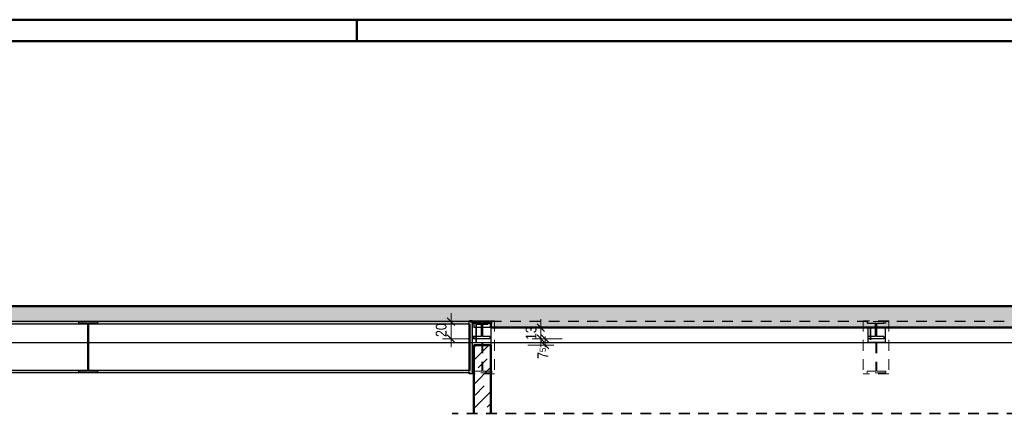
# Model space of a CAD drawing. Header units: millimetres. Extents: x -13 to 146, y -13 to 60.
# Tile 30 of 170: x 38.07 to 49.56, y -4.35 to 0.25. Entities that reach past the tile are written whole.
import ezdxf

# ---------------------------------------------------------------- set-up
doc = ezdxf.new("R2010")
doc.units = ezdxf.units.MM
doc.linetypes.add('HIDDEN', pattern=[0.375, 0.25, -0.125])
for name, color, linetype, lineweight in [('01_Neubau Raumschraffuren', 7, 'Continuous', 20), ('Achsen', 7, 'Continuous', 20), ('Geschnittene Kanten', 7, 'Continuous', 20), ('Schraffuren', 7, 'Continuous', 20), ('Texte', 7, 'Continuous', 20), ('WPG_Lüftung Durchbrüche', 7, 'Continuous', 20)]:
    doc.layers.add(name, color=color, linetype=linetype, lineweight=lineweight)
doc.styles.add('Arial Narrow', font='ARIALN.TTF')
doc.dimstyles.new('Arch_Strakon_dimstyle', dxfattribs={"dimtxt": 11.25, "dimasz": 1, "dimexe": 1.25, "dimexo": 0.0625, "dimgap": 1, "dimtad": 0, "dimdec": 5, "dimzin": 12, "dimdsep": 46, "dimtxsty": 'Arial Narrow', "dimblk": 'Arrowhead_Tick', "dimsah": 1, "dimcen": 0, "dimse1": 1, "dimse2": 1, "dimclrd": 6, "dimclrt": 3, "dimazin": 0, "dimtfac": 1, "dimtdec": 4, "dimtmove": 0, "dimatfit": 3, "dimldrblk": 'NONE', "dimfxl": 1, "dimtvp": 1, "dimtolj": 1, "dimtzin": 0, "dimlwd": 13, "dimarcsym": 2})
pattern_1 = [(45, (0, 0), (-0.14142136, 0.14142136), [0.15, -0.1]), (45, (-0.07071, 0.07071), (-0.14142136, 0.14142136), [])]

# ---------------------------------------------------------------- blocks, each defined once
blk = doc.blocks.new('Arrowhead_Tick')
at = {"color": 0, "linetype": 'Continuous', "lineweight": -2}
for p, q in [((0, 20), (0, -10)), ((-1, 0), (0, 0)), ((10, 0), (0, 0))]:
    blk.add_line(p, q, dxfattribs=at)
at = {"color": 2, "linetype": 'Continuous', "lineweight": 35}
blk.add_line((4.4, 4.4), (-4.4, -4.4), dxfattribs=at)
blk = doc.blocks.new('*D785')
at = {"layer": 'Defpoints', "color": 0}
for p in [(43.545, -3.478), (43.565, -3.553), (44.198, -3.478)]:
    blk.add_point(p, dxfattribs=at)
at = {"layer": 'Texte', "color": 6, "linetype": 'Continuous', "lineweight": 13}
for p, q in [((44.198, -3.468), (44.198, -3.458)), ((44.198, -3.553), (44.198, -3.478)), ((44.198, -3.563), (44.198, -3.573))]:
    blk.add_line(p, q, dxfattribs=at)
at = {"layer": 'Texte', "color": 6, "lineweight": 13, "xscale": 0.01, "yscale": 0.01, "zscale": 0.01}
for p, rotation in [((44.198, -3.478), 270), ((44.198, -3.553), 90)]:
    blk.add_blockref('Arrowhead_Tick', p, dxfattribs=dict(at, rotation=rotation))
at = {"layer": 'Texte', "color": 3, "lineweight": 35, "insert": (44.172, -3.649), "char_height": 0.125, "attachment_point": 5, "rotation": 90, "style": 'Arial Narrow'}
blk.add_mtext('\\A1;7{\\A1;\\H.6x;\\S5;}', dxfattribs=at)
blk = doc.blocks.new('_None')
blk = doc.blocks.new('*D786')
at = {"layer": 'Defpoints', "color": 0}
for p in [(43.565, -3.348), (44.148, -3.348), (43.545, -3.478)]:
    blk.add_point(p, dxfattribs=at)
at = {"layer": 'Texte', "color": 6, "linetype": 'Continuous', "lineweight": 13}
blk.add_line((44.148, -3.468), (44.148, -3.358), dxfattribs=at)
at = {"layer": 'Texte', "color": 6, "lineweight": 13, "xscale": 0.01, "yscale": 0.01, "zscale": 0.01}
for p, rotation in [((44.148, -3.348), 90), ((44.148, -3.478), 270)]:
    blk.add_blockref('Arrowhead_Tick', p, dxfattribs=dict(at, rotation=rotation))
at = {"layer": 'Texte', "color": 3, "lineweight": 35, "insert": (44.035, -3.413), "char_height": 0.125, "attachment_point": 5, "rotation": 90, "style": 'Arial Narrow'}
blk.add_mtext('\\A1;13', dxfattribs=at)
blk = doc.blocks.new('*D787')
at = {"layer": 'Defpoints', "color": 0}
for p in [(43.1, -3.278), (43.366, -3.278), (43.552, -3.478)]:
    blk.add_point(p, dxfattribs=at)
at = {"layer": 'Texte', "color": 6, "linetype": 'Continuous', "lineweight": 13}
blk.add_line((43.1, -3.468), (43.1, -3.288), dxfattribs=at)
at = {"layer": 'Texte', "color": 6, "lineweight": 13, "xscale": 0.01, "yscale": 0.01, "zscale": 0.01}
for p, rotation in [((43.1, -3.278), 90), ((43.1, -3.478), 270)]:
    blk.add_blockref('Arrowhead_Tick', p, dxfattribs=dict(at, rotation=rotation))
at = {"layer": 'Texte', "color": 3, "lineweight": 35, "insert": (42.986, -3.378), "char_height": 0.125, "attachment_point": 5, "rotation": 90, "style": 'Arial Narrow'}
blk.add_mtext('\\A1;20', dxfattribs=at)

msp = doc.modelspace()

# ---------------------------------------------------------------- hatches: boundary and pattern name
at = {"layer": 'Schraffuren', "lineweight": 13}
h = msp.add_hatch(dxfattribs=at)
h.set_pattern_fill('bB', color=6, scale=0.01, angle=45, style=0, pattern_type=2)
h.set_pattern_definition(pattern_1)
h.paths.add_polyline_path([(52.835391, -3.347727), (52.835391, -3.097727), (29.38993, -3.097727), (29.38993, -3.347727), (29.565072, -3.347727), (29.565072, -3.277727), (29.758064, -3.277727), (29.758064, -3.347727), (29.790017, -3.347727), (29.790017, -3.277727), (43.565017, -3.277727), (43.565017, -3.347727)])
at = {"layer": 'Schraffuren', "lineweight": 13, "true_color": 0x4682b4}
for points in [[(43.320017, -3.307727), (43.320017, -3.277727), (29.834644, -3.277727), (29.834644, -3.307727)], [(38.974644, -3.296727), (38.974644, -3.277727), (38.754644, -3.277727), (38.754644, -3.296727), (38.858644, -3.296727), (38.858644, -3.858727), (38.754644, -3.858727), (38.754644, -3.877727), (38.974644, -3.877727), (38.974644, -3.858727), (38.870644, -3.858727), (38.870644, -3.296727)], [(43.345017, -3.887727), (43.345017, -3.267727), (43.320017, -3.267727), (43.320017, -3.887727)], [(43.365017, -3.301727), (43.365017, -3.277727), (43.345017, -3.277727), (43.345017, -3.301727)], [(43.365017, -3.477727), (43.365017, -3.453727), (43.345017, -3.453727), (43.345017, -3.477727)], [(43.320017, -3.877727), (43.320017, -3.847727), (29.834644, -3.847727), (29.834644, -3.877727)]]:
    msp.add_hatch(color=145, dxfattribs=at).paths.add_polyline_path(points)
at = {"layer": 'Schraffuren', "lineweight": 13}
h = msp.add_hatch(dxfattribs=at)
h.set_pattern_fill('bB', color=6, scale=0.01, angle=45, style=0, pattern_type=2)
h.set_pattern_definition(pattern_1)
h.paths.add_polyline_path([(43.565017, -4.349823), (43.565017, -3.552721), (43.365017, -3.552721), (43.365017, -4.349823)])

# ---------------------------------------------------------------- linework, layer by layer
at = {"color": 4, "linetype": 'Continuous', "lineweight": 50}
for p, q in [((1, 0.25), (79.75, 0.25)), ((0, 0), (80, 0)), ((52.835391, -3.097727), (29.38993, -3.097727)), ((43.345017, -3.277727), (43.320017, -3.277727)), ((43.565017, -3.277727), (43.365017, -3.277727)), ((43.565017, -3.277727), (43.565017, -3.347727)), ((52.635391, -3.347727), (43.565017, -3.347727)), ((43.565017, -3.552721), (43.365017, -3.552721)), ((43.365017, -3.552721), (43.365017, -4.349823)), ((43.565017, -3.552721), (43.565017, -4.349823))]:
    msp.add_line(p, q, dxfattribs=at)
at = {"color": 4, "linetype": 'Continuous', "lineweight": 50, "ltscale": 0.5}
msp.add_line((42, 0), (42, 0.25), dxfattribs=at)
at = {"color": 2, "linetype": 'HIDDEN', "lineweight": 35, "ltscale": 0.5}
msp.add_line((53.085391, -4.349823), (43.115017, -4.349823), dxfattribs=at)
at = {"layer": '01_Neubau Raumschraffuren', "color": 6, "linetype": 'HIDDEN', "lineweight": 13, "ltscale": 0.5}
for p, q in [((43.320017, -3.267727), (43.308652, -3.267727)), ((43.308652, -3.267727), (43.308652, -3.307727)), ((43.608652, -3.267727), (43.345017, -3.267727)), ((43.345017, -3.277727), (43.345017, -3.301727)), ((43.354644, -3.277727), (43.354644, -3.296727)), ((43.458644, -3.296727), (43.354644, -3.296727)), ((43.365644, -3.277727), (43.365644, -3.301727)), ((43.451394, -3.301727), (43.365644, -3.301727)), ((43.451394, -3.301727), (43.451394, -3.347727)), ((43.458644, -3.296727), (43.458644, -3.858727)), ((43.551644, -3.301727), (43.465894, -3.301727)), ((43.465894, -3.301727), (43.465894, -3.347727)), ((43.574644, -3.296727), (43.470644, -3.296727)), ((43.470644, -3.296727), (43.470644, -3.858727)), ((43.551644, -3.277727), (43.551644, -3.301727)), ((43.574644, -3.277727), (43.574644, -3.296727)), ((43.608652, -3.267727), (43.608652, -3.887727)), ((48.208652, -3.267727), (47.908652, -3.267727)), ((47.908652, -3.267727), (47.908652, -3.887727)), ((47.954644, -3.277727), (47.954644, -3.296727)), ((48.058644, -3.296727), (47.954644, -3.296727)), ((48.151644, -3.277727), (47.965644, -3.277727)), ((47.965644, -3.277727), (47.965644, -3.301727)), ((48.051394, -3.301727), (47.965644, -3.301727)), ((48.051394, -3.301727), (48.051394, -3.347727)), ((48.058644, -3.296727), (48.058644, -3.858727)), ((48.151644, -3.301727), (48.065894, -3.301727)), ((48.065894, -3.301727), (48.065894, -3.347727)), ((48.174644, -3.296727), (48.070644, -3.296727)), ((48.070644, -3.296727), (48.070644, -3.858727)), ((48.151644, -3.277727), (48.151644, -3.301727)), ((48.174644, -3.277727), (48.174644, -3.296727)), ((48.208652, -3.267727), (48.208652, -3.887727)), ((43.345017, -3.453727), (43.345017, -3.477727)), ((43.308652, -3.847727), (43.308652, -3.877727)), ((43.458644, -3.858727), (43.354644, -3.858727)), ((43.354644, -3.858727), (43.354644, -3.877727)), ((43.574644, -3.877727), (43.354644, -3.877727)), ((43.608652, -3.887727), (43.365017, -3.887727)), ((43.574644, -3.858727), (43.470644, -3.858727)), ((43.574644, -3.858727), (43.574644, -3.877727)), ((48.208652, -3.887727), (47.908652, -3.887727)), ((48.058644, -3.858727), (47.954644, -3.858727)), ((47.954644, -3.858727), (47.954644, -3.877727)), ((48.174644, -3.877727), (47.954644, -3.877727)), ((48.174644, -3.858727), (48.070644, -3.858727)), ((48.174644, -3.858727), (48.174644, -3.877727))]:
    msp.add_line(p, q, dxfattribs=at)
at = {"layer": '01_Neubau Raumschraffuren', "color": 3, "linetype": 'HIDDEN', "lineweight": 25, "ltscale": 0.5}
for p, q in [((47.965644, -3.277727), (43.565017, -3.277727)), ((51.579408, -3.277727), (48.151644, -3.277727))]:
    msp.add_line(p, q, dxfattribs=at)
at = {"layer": 'Achsen', "color": 3, "linetype": 'Continuous', "lineweight": 25}
for p, q in [((43.308652, -3.307727), (43.308652, -3.847727)), ((43.365017, -3.301727), (43.365017, -3.347727)), ((43.565017, -3.347727), (43.365017, -3.347727)), ((43.451394, -3.347727), (43.451394, -3.453727)), ((43.465894, -3.347727), (43.465894, -3.453727)), ((43.565017, -3.347727), (43.565017, -3.552721)), ((47.964644, -3.347727), (47.964644, -3.522721)), ((48.051394, -3.347727), (48.051394, -3.453727)), ((48.065894, -3.347727), (48.065894, -3.453727)), ((48.164644, -3.347727), (48.164644, -3.522721)), ((43.451394, -3.453727), (43.365644, -3.453727)), ((43.365644, -3.453727), (43.365644, -3.477727)), ((43.551644, -3.477727), (43.365644, -3.477727)), ((43.551644, -3.453727), (43.465894, -3.453727)), ((43.551644, -3.453727), (43.551644, -3.477727)), ((48.164644, -3.522727), (47.964644, -3.522727)), ((48.051394, -3.453727), (47.965644, -3.453727)), ((47.965644, -3.453727), (47.965644, -3.477727)), ((48.151644, -3.477727), (47.965644, -3.477727)), ((48.151644, -3.453727), (48.065894, -3.453727)), ((48.151644, -3.453727), (48.151644, -3.477727)), ((43.308652, -3.877727), (43.308652, -3.887727)), ((43.320017, -3.887727), (43.308652, -3.887727)), ((43.365017, -3.887727), (43.345017, -3.887727))]:
    msp.add_line(p, q, dxfattribs=at)
at = {"layer": 'Achsen', "color": 2, "linetype": 'Continuous', "lineweight": 35}
for p, q in [((43.395017, -3.307721), (43.395017, -3.522721)), ((43.535017, -3.307727), (43.395017, -3.307727)), ((47.994644, -3.347727), (47.994644, -3.492721))]:
    msp.add_line(p, q, dxfattribs=at)
at = {"layer": 'Geschnittene Kanten', "color": 3, "linetype": 'Continuous', "lineweight": 25}
for p, q in [((43.320017, -3.277727), (29.834644, -3.277727)), ((43.320017, -3.307727), (29.834644, -3.307727)), ((38.754644, -3.277727), (38.754644, -3.296727)), ((38.858644, -3.296727), (38.754644, -3.296727)), ((38.858644, -3.296727), (38.858644, -3.858727)), ((38.974644, -3.296727), (38.870644, -3.296727)), ((38.870644, -3.296727), (38.870644, -3.858727)), ((38.974644, -3.277727), (38.974644, -3.296727)), ((43.345017, -3.267727), (43.320017, -3.267727)), ((43.320017, -3.267727), (43.320017, -3.277727)), ((43.320017, -3.307727), (43.320017, -3.847727)), ((43.345017, -3.267727), (43.345017, -3.277727)), ((43.365017, -3.277727), (43.345017, -3.277727)), ((43.365017, -3.301727), (43.345017, -3.301727)), ((43.345017, -3.301727), (43.345017, -3.453727)), ((43.365017, -3.277727), (43.365017, -3.301727)), ((43.365017, -3.453727), (43.345017, -3.453727)), ((43.365017, -3.477727), (43.345017, -3.477727)), ((43.345017, -3.477727), (43.345017, -3.887727)), ((43.365017, -3.453727), (43.365017, -3.477727)), ((43.320017, -3.847727), (29.834644, -3.847727)), ((43.320017, -3.877727), (29.834644, -3.877727)), ((38.858644, -3.858727), (38.754644, -3.858727)), ((38.754644, -3.858727), (38.754644, -3.877727)), ((38.974644, -3.858727), (38.870644, -3.858727)), ((38.974644, -3.858727), (38.974644, -3.877727)), ((43.320017, -3.877727), (43.320017, -3.887727)), ((43.345017, -3.887727), (43.320017, -3.887727))]:
    msp.add_line(p, q, dxfattribs=at)
at = {"layer": 'Texte', "color": 3, "linetype": 'Continuous', "lineweight": 25}
msp.add_line((24.265036, -3.522727), (53.361657, -3.522727), dxfattribs=at)
at = {"layer": 'WPG_Lüftung Durchbrüche', "color": 9, "linetype": 'Continuous', "lineweight": 0}
msp.add_circle((43.545017, -3.477727), 0.00111, dxfattribs=at)

# ---------------------------------------------------------------- dimensions: what is measured, and where the dimension line sits
at = {"layer": 'Texte', "lineweight": 35}
for base, p1, p2, text, override, picture, middle in [((43.1, -3.277727), (43.551644, -3.477727), (43.365644, -3.277727), '20', {"dimscale": 0.01, "dimtxt": 12.5, "dimasz": 1, "dimgap": 5, "dimtad": 1, "dimjust": 0, "dimtih": 0, "dimtoh": 0, "dimdec": 5, "dimdsep": 46, "dimtxsty": 'Arial Narrow', "dimclrd": 6, "dimclrt": 3, "dimtix": 1, "dimtofl": 255, "dimtmove": 0, "dimatfit": 2, "dimfxl": 0, "dimfxlon": 0, "dimtvp": 40, "dimlwd": 13}, '*D787', (43.1, -3.377727)), ((44.148318, -3.347727), (43.545017, -3.477727), (43.565017, -3.347727), '13', {"dimscale": 0.01, "dimtxt": 12.5, "dimasz": 1, "dimgap": 5, "dimtad": 1, "dimjust": 0, "dimtih": 0, "dimtoh": 0, "dimdec": 5, "dimdsep": 46, "dimtxsty": 'Arial Narrow', "dimclrd": 6, "dimclrt": 3, "dimtix": 1, "dimtofl": 255, "dimtmove": 0, "dimatfit": 2, "dimfxl": 0, "dimfxlon": 0, "dimtvp": 40, "dimlwd": 13}, '*D786', (44.148318, -3.412727)), ((44.198318, -3.477727), (43.565017, -3.552721), (43.545017, -3.477727), '7{\\A1;\\H.6x;\\S5;}', {"dimscale": 0.01, "dimtxt": 12.5, "dimasz": 1, "dimgap": 5, "dimtad": 0, "dimjust": 0, "dimtih": 0, "dimtoh": 0, "dimdec": 5, "dimdsep": 46, "dimtxsty": 'Arial Narrow', "dimclrd": 6, "dimclrt": 3, "dimtix": 0, "dimtofl": 255, "dimtmove": 2, "dimatfit": 2, "dimfxl": 0, "dimfxlon": 0, "dimtvp": 40, "dimlwd": 13}, '*D785', (44.171804, -3.649494))]:
    dim = msp.add_linear_dim(base=base, p1=p1, p2=p2, angle=90, text=text, dimstyle='Arch_Strakon_dimstyle', override=override, dxfattribs=at)
    dim.commit()
    dim.dimension.update_dxf_attribs({"geometry": picture, "text_midpoint": middle, "dimtype": 160})

doc.saveas('drawing.dxf')
